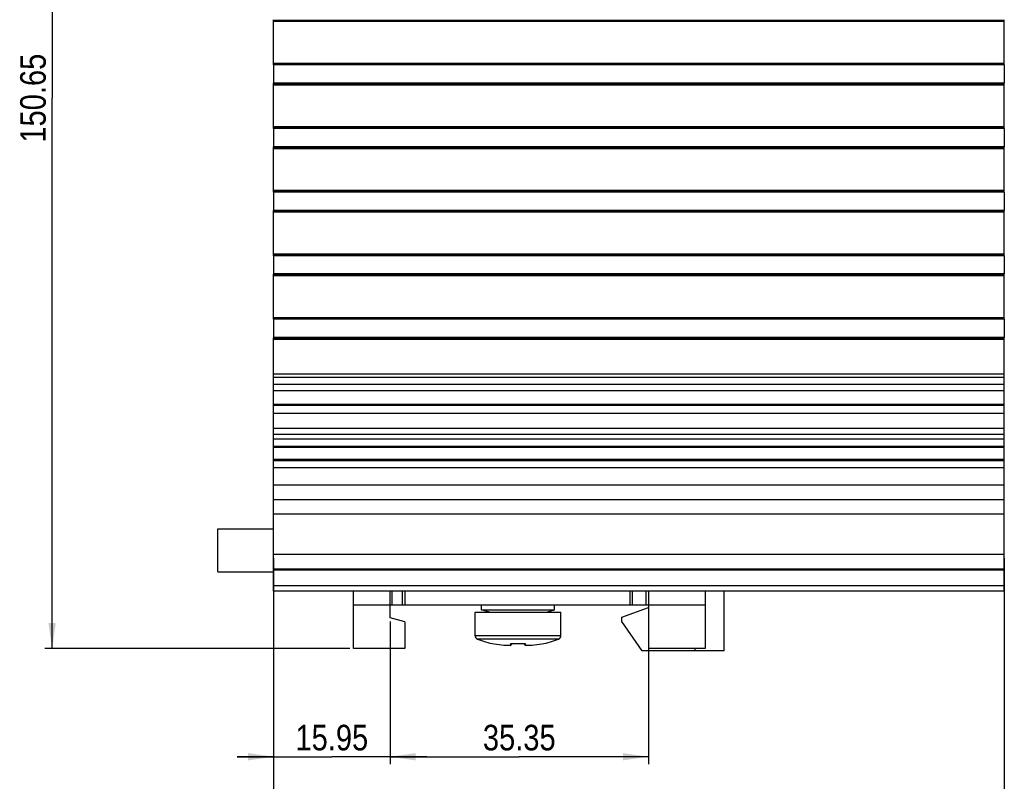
# Model space of a CAD drawing. Header units: millimetres. Extents: x 0 to 594, y 0 to 420.
# Tile 109 of 120: x 220 to 355, y 214 to 319. Entities that reach past the tile are written whole.
import ezdxf

# ---------------------------------------------------------------- set-up
doc = ezdxf.new("R2010")
doc.units = ezdxf.units.MM
doc.header["$LTSCALE"] = 32.67
doc.layers.get('0').update_dxf_attribs({"linetype": 'CONTINUOUS'})
doc.layers.add('3_ALL_AXES', color=7, linetype='CONTINUOUS')
doc.styles.get("Standard").update_dxf_attribs({"font": 'txt', "width": 0.85})
doc.dimstyles.new('DIMSTYLE_5', dxfattribs={"dimtxt": 3.5, "dimasz": 3.5, "dimexe": 1, "dimexo": 0.5, "dimgap": 0.875, "dimtad": 1, "dimdec": 4, "dimdsep": 46, "dimtxsty": 'STANDARD', "dimblk": '_FILLED', "dimblk1": '_FILLED', "dimblk2": '_FILLED', "dimcen": 0.09, "dimadec": 4, "dimazin": 2, "dimtp": 0.1, "dimtm": 0.1, "dimtfac": 1, "dimtdec": 4, "dimtofl": 0, "dimtmove": 0, "dimatfit": 3, "dimldrblk": '_FILLED', "dimfxl": 1, "dimtolj": 1, "dimarcsym": 0})
doc.dimstyles.new('DIMSTYLE_6', dxfattribs={"dimtxt": 3.5, "dimasz": 3.5, "dimexe": 1, "dimexo": 0.5, "dimgap": 0.875, "dimtad": 1, "dimdec": 4, "dimdsep": 46, "dimtxsty": 'STANDARD', "dimblk": '_FILLED', "dimblk1": '_FILLED', "dimblk2": '_FILLED', "dimcen": 0.09, "dimadec": 4, "dimazin": 2, "dimtp": 0.15, "dimtm": 0.15, "dimtfac": 1, "dimtdec": 4, "dimtofl": 0, "dimtmove": 0, "dimatfit": 3, "dimldrblk": '_FILLED', "dimfxl": 1, "dimtolj": 1, "dimarcsym": 0})
doc.dimstyles.new('DIMSTYLE_7', dxfattribs={"dimtxt": 3.5, "dimasz": 3.5, "dimexe": 1, "dimexo": 0.5, "dimgap": 0.875, "dimtad": 1, "dimdec": 4, "dimdsep": 46, "dimtxsty": 'STANDARD', "dimblk": '_FILLED', "dimblk1": '_FILLED', "dimblk2": '_FILLED', "dimcen": 0.09, "dimadec": 4, "dimazin": 2, "dimtp": 0.2, "dimtm": 0.2, "dimtfac": 1, "dimtdec": 4, "dimtofl": 0, "dimtmove": 0, "dimatfit": 3, "dimldrblk": '_FILLED', "dimfxl": 1, "dimtolj": 1, "dimarcsym": 0})

# ---------------------------------------------------------------- blocks, each defined once
blk = doc.blocks.new('_FILLED')
at = {"color": 0, "linetype": 'BYBLOCK'}
blk.add_solid([(0, 0), (-1, 0.143), (-1, -0.143)], dxfattribs=at)
blk = doc.blocks.new('*D5')
at = {"color": 2, "linetype": 'CONTINUOUS'}
for p, q in [((254.65, 240.58), (254.65, 216.67)), ((270.6, 236.16), (270.6, 216.67)), ((254.65, 217.67), (249.65, 217.67)), ((249.65, 217.67), (262.62, 217.67)), ((275.6, 217.67), (262.62, 217.67)), ((270.6, 217.67), (275.6, 217.67))]:
    blk.add_line(p, q, dxfattribs=at)
at = {"color": 2, "linetype": 'CONTINUOUS', "xscale": 3.5, "yscale": 3.5, "zscale": 3.5}
blk.add_blockref('_FILLED', (254.65, 217.67), dxfattribs=at)
at = {"color": 2, "linetype": 'CONTINUOUS', "xscale": 3.5, "yscale": 3.5, "zscale": 3.5, "rotation": 180}
blk.add_blockref('_FILLED', (270.6, 217.67), dxfattribs=at)
at = {"color": 2, "linetype": 'CONTINUOUS', "insert": (262.62, 222.04), "char_height": 3.5, "width": 17.625, "attachment_point": 2, "line_spacing_factor": 0.9}
blk.add_mtext('15.95', dxfattribs=at)
blk = doc.blocks.new('*D6')
at = {"color": 2, "linetype": 'CONTINUOUS'}
for p, q in [((305.95, 237.96), (305.95, 216.67)), ((270.6, 236.16), (270.6, 216.67)), ((270.6, 217.67), (288.27, 217.67)), ((305.95, 217.67), (288.27, 217.67))]:
    blk.add_line(p, q, dxfattribs=at)
at = {"color": 2, "linetype": 'CONTINUOUS', "xscale": 3.5, "yscale": 3.5, "zscale": 3.5, "rotation": 180}
blk.add_blockref('_FILLED', (270.6, 217.67), dxfattribs=at)
at = {"color": 2, "linetype": 'CONTINUOUS', "xscale": 3.5, "yscale": 3.5, "zscale": 3.5}
blk.add_blockref('_FILLED', (305.95, 217.67), dxfattribs=at)
at = {"color": 2, "linetype": 'CONTINUOUS', "insert": (288.27, 222.04), "char_height": 3.5, "width": 18, "attachment_point": 2, "line_spacing_factor": 0.9}
blk.add_mtext('35.35', dxfattribs=at)
blk = doc.blocks.new('*D7')
at = {"color": 2, "linetype": 'CONTINUOUS'}
for p, q in [((254.65, 244.84), (254.65, 192.24)), ((354.65, 244.84), (354.65, 192.24)), ((254.65, 193.24), (304.65, 193.24)), ((354.65, 193.24), (304.65, 193.24))]:
    blk.add_line(p, q, dxfattribs=at)
at = {"color": 2, "linetype": 'CONTINUOUS', "xscale": 3.5, "yscale": 3.5, "zscale": 3.5, "rotation": 180}
blk.add_blockref('_FILLED', (254.65, 193.24), dxfattribs=at)
at = {"color": 2, "linetype": 'CONTINUOUS', "xscale": 3.5, "yscale": 3.5, "zscale": 3.5}
blk.add_blockref('_FILLED', (354.65, 193.24), dxfattribs=at)
at = {"color": 2, "linetype": 'CONTINUOUS', "insert": (304.65, 197.61), "char_height": 3.5, "width": 11.25, "attachment_point": 2, "line_spacing_factor": 0.9}
blk.add_mtext('100', dxfattribs=at)
blk = doc.blocks.new('*D8')
at = {"color": 2, "linetype": 'CONTINUOUS'}
for p, q in [((257.68, 383.11), (223.34, 383.11)), ((224.34, 383.11), (224.34, 307.78)), ((224.34, 232.46), (224.34, 307.78)), ((265.1, 232.46), (223.34, 232.46))]:
    blk.add_line(p, q, dxfattribs=at)
at = {"color": 2, "linetype": 'CONTINUOUS', "xscale": 3.5, "yscale": 3.5, "zscale": 3.5}
for p, rotation in [((224.34, 383.11), 90), ((224.34, 232.46), 270)]:
    blk.add_blockref('_FILLED', p, dxfattribs=dict(at, rotation=rotation))
at = {"color": 2, "linetype": 'CONTINUOUS', "insert": (219.97, 307.78), "char_height": 3.5, "width": 21.75, "attachment_point": 2, "rotation": 90, "line_spacing_factor": 0.9}
blk.add_mtext('150.65', dxfattribs=at)

msp = doc.modelspace()

# ---------------------------------------------------------------- linework, layer by layer
at = {"color": 7, "linetype": 'CONTINUOUS'}
for p, q in [((246.99728, 242.95778), (246.99728, 248.85778)), ((246.99728, 248.85778), (254.64728, 248.85778)), ((246.99728, 242.95778), (254.64728, 242.95778)), ((265.59728, 232.45778), (265.59728, 240.34307)), ((270.59728, 236.65778), (270.59728, 240.34307)), ((270.89728, 238.45778), (270.89728, 240.34307)), ((272.29728, 238.45778), (272.29728, 240.34307)), ((272.59728, 240.34307), (272.59728, 238.45778)), ((303.44728, 238.45778), (303.44728, 240.34307)), ((303.74728, 238.45778), (303.74728, 240.34307)), ((305.64728, 238.45778), (305.64728, 240.34307)), ((305.94728, 240.34307), (305.94728, 232.45778)), ((313.69728, 240.34307), (313.69728, 232.45778)), ((316.29728, 232.15778), (316.29728, 240.34307)), ((302.29728, 236.7566), (305.94728, 238.08509)), ((272.59728, 236.12188), (270.59728, 236.65778)), ((272.59728, 236.12188), (272.59728, 232.45778)), ((302.29728, 236.1566), (302.29728, 236.7566)), ((305.09728, 232.15778), (302.29728, 236.1566)), ((284.83498, 233.10442), (284.85012, 233.13065)), ((287.15411, 232.96479), (287.3088, 233.12051)), ((288.88576, 233.12051), (289.04045, 232.96479)), ((291.34444, 233.13065), (291.35958, 233.10442)), ((272.59728, 232.45778), (265.59728, 232.45778)), ((316.29728, 232.15778), (305.09728, 232.15778)), ((313.69728, 232.45778), (305.94728, 232.45778)), ((312.29728, 232.45778), (312.29728, 232.15778))]:
    msp.add_line(p, q, dxfattribs=at)
at = {"color": 9, "linetype": 'CONTINUOUS'}
for p, q in [((265.59728, 238.45778), (270.59728, 238.45778)), ((305.94728, 238.45778), (313.69728, 238.45778)), ((293.97228, 234.23273), (282.22228, 234.23273)), ((293.65827, 233.76861), (282.53629, 233.76861))]:
    msp.add_line(p, q, dxfattribs=at)
at = {"color": 3, "linetype": 'CONTINUOUS'}
msp.add_line((270.59728, 238.45778), (305.94728, 238.45778), dxfattribs=at)
at = {"color": 7, "linetype": 'CONTINUOUS'}
for centre, radius, start, end in [((282.72228, 234.23273), 0.5, 180, 248.1618847), ((293.47228, 234.23273), 0.5, 291.8381153, 360), ((270.07389, 250.76619), 24.6703, 313.6369869, 313.8155789), ((306.09243, 250.73642), 24.62926, 226.1838822, 226.3627705)]:
    msp.add_arc(centre, radius, start, end, dxfattribs=at)
for points, knots in [([(284.85012, 233.13065), (285.28134, 233.05005), (286.03027, 232.95131), (286.78361, 232.91755), (287.09854, 232.91164)], [0, 0, 0, 0, 0.582068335, 1, 1, 1, 1]), ([(287.09854, 232.91164), (287.09619, 232.91611), (287.09317, 232.93384), (287.09024, 232.97396), (287.08829, 233.04233), (287.08741, 233.09792), (287.087, 233.13063)], [0, 0, 0, 0, 0.068992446, 0.240030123, 0.553286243, 1, 1, 1, 1]), ([(289.09602, 232.91164), (289.41097, 232.91755), (290.16431, 232.95131), (290.91324, 233.05005), (291.34444, 233.13065)], [0, 0, 0, 0, 0.417958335, 1, 1, 1, 1]), ([(289.10756, 233.13063), (289.10715, 233.0979), (289.10627, 233.04221), (289.10431, 232.97379), (289.10138, 232.93368), (289.09835, 232.91606), (289.09602, 232.91164)], [0, 0, 0, 0, 0.446917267, 0.761379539, 0.931785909, 1, 1, 1, 1])]:
    msp.add_open_spline(points, degree=3, knots=knots, dxfattribs=at)
msp.add_open_spline([(289.10754, 233.13065), (288.77114, 233.113), (288.09728, 233.09584), (287.42342, 233.113), (287.08702, 233.13065)], degree=3, dxfattribs=at)
at = {"layer": '3_ALL_AXES', "color": 7, "linetype": 'CONTINUOUS'}
for p, q in [((254.64728, 312.33678), (254.64728, 318.50936)), ((354.64728, 318.42172), (254.64728, 318.42172)), ((354.64728, 318.26548), (254.64728, 318.26548)), ((354.64728, 312.33678), (354.64728, 318.50936)), ((254.64728, 312.58066), (354.64728, 312.58066)), ((254.64728, 312.42442), (354.64728, 312.42442)), ((254.64728, 312.32307), (254.64728, 309.82307)), ((354.64728, 312.32307), (254.64728, 312.32307)), ((354.64728, 312.32307), (354.64728, 309.82307)), ((354.64728, 309.82307), (254.64728, 309.82307)), ((254.64728, 303.63678), (254.64728, 309.80936)), ((354.64728, 309.72172), (254.64728, 309.72172)), ((354.64728, 309.56548), (254.64728, 309.56548)), ((354.64728, 303.63678), (354.64728, 309.80936)), ((254.64728, 303.88066), (354.64728, 303.88066)), ((254.64728, 303.72442), (354.64728, 303.72442)), ((254.64728, 303.62307), (254.64728, 301.12307)), ((354.64728, 303.62307), (254.64728, 303.62307)), ((354.64728, 303.62307), (354.64728, 301.12307)), ((354.64728, 301.12307), (254.64728, 301.12307)), ((254.64728, 294.93678), (254.64728, 301.10936)), ((354.64728, 301.02172), (254.64728, 301.02172)), ((354.64728, 300.86548), (254.64728, 300.86548)), ((354.64728, 294.93678), (354.64728, 301.10936)), ((254.64728, 295.18066), (354.64728, 295.18066)), ((254.64728, 295.02442), (354.64728, 295.02442)), ((254.64728, 294.92307), (254.64728, 292.42307)), ((354.64728, 294.92307), (254.64728, 294.92307)), ((354.64728, 294.92307), (354.64728, 292.42307)), ((354.64728, 292.42307), (254.64728, 292.42307)), ((254.64728, 286.23678), (254.64728, 292.40936)), ((354.64728, 286.23678), (354.64728, 292.40936)), ((354.64728, 292.32172), (254.64728, 292.32172)), ((354.64728, 292.16548), (254.64728, 292.16548)), ((254.64728, 286.48066), (354.64728, 286.48066)), ((254.64728, 286.32442), (354.64728, 286.32442)), ((254.64728, 286.22307), (254.64728, 283.72307)), ((354.64728, 286.22307), (254.64728, 286.22307)), ((354.64728, 286.22307), (354.64728, 283.72307)), ((354.64728, 283.72307), (254.64728, 283.72307)), ((254.64728, 277.53678), (254.64728, 283.70936)), ((354.64728, 283.62172), (254.64728, 283.62172)), ((354.64728, 283.46548), (254.64728, 283.46548)), ((354.64728, 277.53678), (354.64728, 283.70936)), ((254.64728, 277.78066), (354.64728, 277.78066)), ((254.64728, 277.62442), (354.64728, 277.62442)), ((254.64728, 277.52307), (254.64728, 275.02307)), ((354.64728, 277.52307), (254.64728, 277.52307)), ((354.64728, 277.52307), (354.64728, 275.02307)), ((354.64728, 275.02307), (254.64728, 275.02307)), ((254.64728, 240.34307), (254.64728, 275.00936)), ((354.64728, 274.92172), (254.64728, 274.92172)), ((354.64728, 264.65899), (354.64728, 275.00936)), ((354.64728, 274.76548), (254.64728, 274.76548)), ((354.64728, 267.73726), (254.64728, 267.73726)), ((354.64728, 265.85978), (254.64728, 265.85978)), ((354.64728, 265.74412), (254.64728, 265.74412)), ((254.64728, 264.65846), (354.64728, 264.65846)), ((354.64728, 240.34307), (354.64728, 264.65846)), ((354.64728, 262.57103), (254.64728, 262.57103)), ((354.64728, 252.84307), (254.64728, 252.84307)), ((354.64728, 243.34307), (254.64728, 243.34307)), ((354.64728, 240.34307), (254.64728, 240.34307)), ((282.22228, 237.45778), (293.97228, 237.45778)), ((282.22228, 234.23273), (282.22228, 237.45778)), ((283.09728, 237.75778), (283.09728, 238.45778)), ((283.09728, 237.75778), (293.09728, 237.75778)), ((284.17728, 237.45778), (283.09728, 237.75778)), ((292.01728, 237.45778), (293.09728, 237.75778)), ((293.09728, 237.75778), (293.09728, 238.45778)), ((293.97228, 234.23273), (293.97228, 237.45778))]:
    msp.add_line(p, q, dxfattribs=at)
at = {"layer": '3_ALL_AXES', "color": 9, "linetype": 'CONTINUOUS'}
for p, q in [((354.64728, 318.35312), (254.64728, 318.35312)), ((354.64728, 312.49302), (254.64728, 312.49302)), ((354.64728, 309.65312), (254.64728, 309.65312)), ((354.64728, 303.79302), (254.64728, 303.79302)), ((354.64728, 300.95312), (254.64728, 300.95312)), ((354.64728, 295.09302), (254.64728, 295.09302)), ((354.64728, 292.25312), (254.64728, 292.25312)), ((354.64728, 286.39302), (254.64728, 286.39302)), ((354.64728, 283.55312), (254.64728, 283.55312)), ((354.64728, 277.69302), (254.64728, 277.69302)), ((354.64728, 274.85312), (254.64728, 274.85312)), ((254.64728, 270.06395), (354.64728, 270.06395)), ((354.64728, 269.57793), (254.64728, 269.57793)), ((354.64728, 268.61805), (254.64728, 268.61805)), ((354.64728, 261.77341), (254.64728, 261.77341)), ((354.64728, 261.10877), (254.64728, 261.10877)), ((354.64728, 260.10938), (254.64728, 260.10938)), ((354.64728, 259.96114), (254.64728, 259.96114)), ((354.64728, 258.32502), (254.64728, 258.32502)), ((354.64728, 258.17678), (254.64728, 258.17678)), ((354.64728, 257.17739), (254.64728, 257.17739)), ((354.64728, 254.84307), (254.64728, 254.84307)), ((354.64728, 250.84307), (254.64728, 250.84307)), ((354.64728, 245.34307), (254.64728, 245.34307)), ((354.64728, 243.19663), (254.64728, 243.19663)), ((354.64728, 241.07531), (254.64728, 241.07531))]:
    msp.add_line(p, q, dxfattribs=at)
at = {"layer": '3_ALL_AXES', "color": 7, "linetype": 'CONTINUOUS'}
for centre, start, end in [((286.99995, 244.90706), 248.1618847, 259.6057535), ((289.19461, 244.90706), 280.3942465, 291.8381153)]:
    msp.add_arc(centre, 11.99955, start, end, dxfattribs=at)

# ---------------------------------------------------------------- dimensions: what is measured, and where the dimension line sits
at = {"color": 2, "linetype": 'CONTINUOUS'}
for base, p1, p2, angle, dimstyle, picture, middle in [((224.34074, 232.45778), (258.18252, 383.10778), (265.59728, 232.45778), 270, 'DIMSTYLE_7', '*D8', (224.34074, 307.28279)), ((254.64728, 217.66968), (270.59728, 236.65778), (254.64728, 241.07531), 180, 'DIMSTYLE_5', '*D5', (262.12228, 217.66968))]:
    dim = msp.add_linear_dim(base=base, p1=p1, p2=p2, angle=angle, dimstyle=dimstyle, dxfattribs=at)
    dim.commit()
    dim.dimension.update_dxf_attribs({"geometry": picture, "text_midpoint": middle, "dimtype": 160})
for base, p1, p2, picture, middle in [((354.64728, 193.23812), (254.64728, 245.34307), (354.64728, 245.34307), '*D7', (304.14728, 193.23812)), ((305.94728, 217.66968), (270.59728, 236.65778), (305.94728, 238.45778), '*D6', (287.77228, 217.66968))]:
    dim = msp.add_linear_dim(base=base, p1=p1, p2=p2, dimstyle='DIMSTYLE_6', dxfattribs=at)
    dim.commit()
    dim.dimension.update_dxf_attribs({"geometry": picture, "text_midpoint": middle, "dimtype": 160})

doc.saveas('drawing.dxf')
